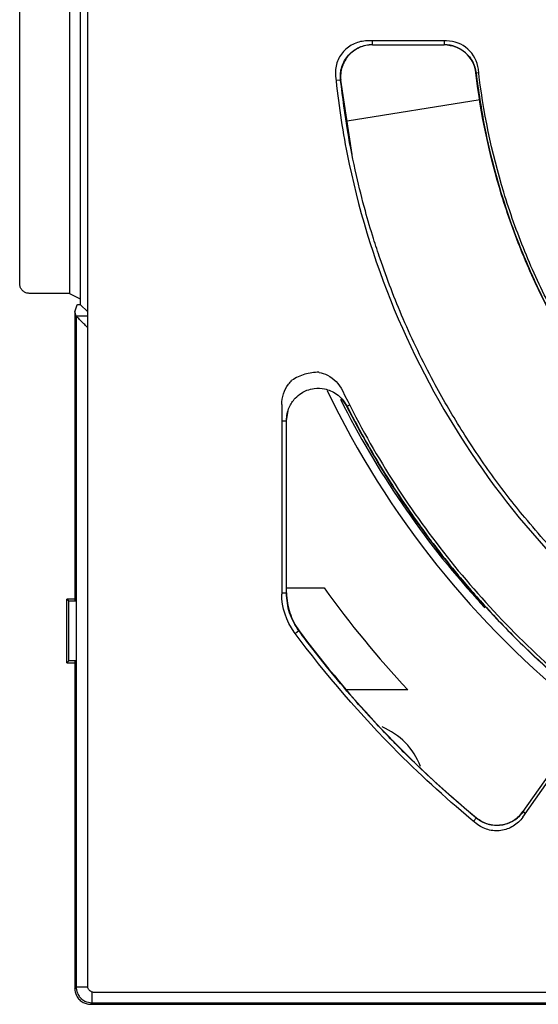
# Model space of a CAD drawing. Header units: millimetres. Extents: x 13 to 559, y 0 to 388.
# Tile 1 of 16: x 135 to 152, y 152 to 183. Entities that reach past the tile are written whole.
import ezdxf

# ---------------------------------------------------------------- set-up
doc = ezdxf.new("R2010")
doc.units = ezdxf.units.MM

msp = doc.modelspace()

# ---------------------------------------------------------------- linework, layer by layer
for p, q in [((137.618, 152.873), (137.618, 215.126)), ((137.382, 193.768), (137.382, 174.231)), ((137.044, 193.423), (137.044, 174.576)), ((135.489, 174.875), (135.489, 193.123)), ((148.86, 182.485), (146.373, 182.485)), ((146.537, 182.364), (146.537, 182.485)), ((146.537, 182.364), (148.784, 182.364)), ((148.784, 182.485), (148.784, 182.364)), ((149.78, 181.483), (149.775, 181.482)), ((149.78, 181.483), (149.864, 181.493)), ((145.544, 181.26), (145.394, 181.244)), ((145.904, 178.926), (145.544, 181.26)), ((145.741, 179.982), (149.91, 180.655)), ((137.044, 174.576), (135.789, 174.576)), ((137.044, 174.576), (137.382, 174.407)), ((137.213, 173.999), (137.287, 174.22)), ((137.386, 174.231), (137.618, 173.999)), ((137.259, 173.863), (137.213, 173.999)), ((137.213, 173.999), (137.213, 164.963)), ((137.259, 173.863), (137.259, 152.845)), ((137.618, 173.862), (137.259, 173.862)), ((145.554, 171.291), (145.737, 171.036)), ((143.697, 171.094), (143.697, 165.151)), ((145.819, 171.078), (145.736, 171.036)), ((143.848, 170.583), (143.896, 170.894)), ((143.697, 170.583), (143.849, 170.583)), ((143.849, 165.191), (143.849, 170.583)), ((143.697, 165.191), (143.849, 165.191)), ((143.849, 165.349), (145.021, 165.349)), ((136.963, 164.999), (137.023, 164.94)), ((136.963, 162.999), (136.963, 164.999)), ((137.213, 164.999), (136.963, 164.999)), ((137.023, 163.059), (137.023, 164.94)), ((137.023, 164.94), (137.259, 164.94)), ((137.213, 164.963), (137.259, 164.94)), ((137.259, 164.94), (137.259, 163.059)), ((144.235, 163.997), (144.124, 163.915)), ((144.235, 163.997), (144.241, 164.001)), ((137.023, 163.059), (136.963, 162.999)), ((136.963, 162.999), (137.213, 162.999)), ((137.259, 163.059), (137.023, 163.059)), ((137.259, 163.059), (137.213, 163.036)), ((137.213, 163.036), (137.213, 152.799)), ((147.646, 162.149), (145.733, 162.149)), ((151.241, 158.162), (153.103, 160.821)), ((152.973, 160.8), (151.248, 158.338)), ((151.326, 158.283), (151.248, 158.338)), ((149.705, 158.034), (149.794, 158.141)), ((137.213, 152.799), (137.259, 152.845)), ((137.259, 152.845), (137.62, 152.845)), ((137.759, 152.345), (137.759, 152.681)), ((269.171, 152.673), (137.818, 152.673)), ((137.713, 152.299), (137.759, 152.345)), ((137.713, 152.299), (153.75, 152.299)), ((137.759, 152.345), (269.168, 152.345))]:
    msp.add_line(p, q)
for centre, radius, start, end in [((171.025, 183.999), 28.75, 205.7035, 231.4923), ((170.997, 184.056), 28.5, 206.686, 221.9843), ((171.025, 183.999), 32, 215.6486, 223.0638), ((170.997, 184.056), 28.5, 221.9843, 222.7143), ((146.025, 158.999), 2.15, 20.5849, 67.7687)]:
    msp.add_arc(centre, radius, start, end)
for points, knots in [([(146.373, 182.485), (146.234, 182.485), (146.094, 182.455), (145.839, 182.343), (145.724, 182.259), (145.538, 182.053), (145.467, 181.93), (145.38, 181.666), (145.365, 181.523), (145.379, 181.385)], [0, 0, 0, 0, 0.000540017, 0.000540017, 0.001080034, 0.001080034, 0.001620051, 0.001620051, 0.002160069, 0.002160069, 0.002160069, 0.002160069]), ([(145.534, 181.259), (145.531, 181.33), (145.526, 181.471), (145.572, 181.679), (145.658, 181.872), (145.783, 182.044), (145.94, 182.186), (146.124, 182.292), (146.326, 182.36), (146.467, 182.37), (146.537, 182.374)], [0, 0, 0, 0, 0.125383, 0.250572, 0.375439, 0.500042, 0.624628, 0.749526, 0.874688, 1, 1, 1, 1]), ([(146.537, 182.365), (146.398, 182.365), (146.257, 182.335), (146.002, 182.222), (145.886, 182.138), (145.701, 181.931), (145.629, 181.807), (145.544, 181.542), (145.529, 181.399), (145.544, 181.26)], [0, 0, 0, 0, 0.25, 0.25, 0.5, 0.5, 0.75, 0.75, 1, 1, 1, 1]), ([(148.784, 182.371), (148.906, 182.357), (149.149, 182.331), (149.465, 182.131), (149.7, 181.841), (149.755, 181.603), (149.782, 181.483)], [0, 0, 0, 0, 0.250754, 0.500077, 0.749805, 1, 1, 1, 1]), ([(149.776, 181.482), (149.748, 181.724), (149.629, 181.951), (149.267, 182.274), (149.029, 182.365), (148.784, 182.365)], [0, 0, 0, 0, 0.5, 0.5, 1, 1, 1, 1]), ([(149.852, 181.598), (149.825, 181.839), (149.707, 182.069), (149.344, 182.393), (149.105, 182.485), (148.86, 182.485)], [0, 0, 0, 0, 0.000941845, 0.000941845, 0.001883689, 0.001883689, 0.001883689, 0.001883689]), ([(156.855, 167.883), (156.364, 168.321), (155.891, 168.782), (154.996, 169.74), (154.573, 170.236), (153.376, 171.775), (152.673, 172.869), (151.764, 174.616), (151.486, 175.215), (150.991, 176.423), (150.772, 177.036), (150.2, 178.899), (149.929, 180.174), (149.776, 181.482)], [0, 0, 0, 0, 0.125, 0.125, 0.25, 0.25, 0.5, 0.5, 0.625, 0.625, 0.75, 0.75, 1, 1, 1, 1]), ([(149.78, 181.483), (149.859, 180.918), (150.007, 179.862), (150.354, 178.413), (150.722, 177.196), (151.083, 176.201), (151.417, 175.394), (151.758, 174.65), (152.164, 173.841), (152.707, 172.876), (153.416, 171.764), (154.327, 170.53), (155.467, 169.192), (156.376, 168.339), (156.858, 167.886)], [0, 0, 0, 0, 0.109195, 0.203991, 0.285007, 0.352518, 0.406601, 0.452098, 0.509235, 0.579888, 0.663945, 0.761593, 0.873371, 1, 1, 1, 1]), ([(156.98, 167.904), (155.982, 168.785), (155.075, 169.751), (153.461, 171.816), (152.752, 172.917), (151.837, 174.675), (151.557, 175.279), (151.06, 176.498), (150.84, 177.116), (150.268, 178.994), (150, 180.278), (149.852, 181.598)], [0, 0, 0, 0, 0.00387123, 0.00387123, 0.00774246, 0.00774246, 0.00967807, 0.00967807, 0.01161369, 0.01161369, 0.01548491, 0.01548491, 0.01548491, 0.01548491]), ([(145.379, 181.385), (145.462, 180.565), (145.584, 179.748), (146.076, 177.275), (146.571, 175.643), (147.871, 172.506), (148.675, 171.002), (150.561, 168.179), (151.643, 166.861), (153.293, 165.211), (153.759, 164.778), (154.241, 164.362)], [0.3632917, 0.3632917, 0.3632917, 0.3632917, 0.378472, 0.378472, 0.409722, 0.409722, 0.440972, 0.440972, 0.472222, 0.472222, 0.4839303, 0.4839303, 0.4839303, 0.4839303]), ([(154.242, 164.539), (153.803, 164.936), (153.019, 165.647), (152.057, 166.671), (151.345, 167.498), (150.779, 168.206), (150.099, 169.115), (149.299, 170.306), (148.356, 171.933), (147.496, 173.716), (146.912, 175.232), (146.541, 176.368), (146.286, 177.236), (146.007, 178.351), (145.73, 179.716), (145.605, 180.718), (145.537, 181.259)], [0, 0, 0, 0, 0.091953, 0.164595, 0.218317, 0.261486, 0.305603, 0.394801, 0.484357, 0.597754, 0.702307, 0.73666, 0.783513, 0.843084, 0.91519, 1, 1, 1, 1]), ([(135.789, 174.576), (135.772, 174.577), (135.737, 174.579), (135.686, 174.593), (135.638, 174.615), (135.595, 174.645), (135.558, 174.682), (135.528, 174.725), (135.506, 174.772), (135.492, 174.823), (135.49, 174.858), (135.489, 174.875)], [0, 0, 0, 0, 0.1111813, 0.22231, 0.3334011, 0.4444695, 0.5555305, 0.6665989, 0.77769, 0.8888187, 1, 1, 1, 1]), ([(137.618, 173.503), (137.596, 173.525), (137.554, 173.567), (137.497, 173.624), (137.446, 173.675), (137.403, 173.718), (137.356, 173.765), (137.309, 173.812), (137.271, 173.85), (137.263, 173.858), (137.259, 173.862)], [0, 0, 0, 0, 0.13015, 0.249843, 0.35921, 0.458428, 0.547729, 0.711652, 0.86099, 1, 1, 1, 1]), ([(143.697, 171.094), (143.696, 171.324), (143.769, 171.55), (143.941, 171.775), (143.976, 171.815), (144.015, 171.851)], [0.002419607, 0.002419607, 0.002419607, 0.002419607, 0.003294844, 0.003294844, 0.003500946, 0.003500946, 0.003500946, 0.003500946]), ([(144.861, 172.102), (144.712, 172.104), (144.562, 172.084), (144.275, 171.999), (144.139, 171.935), (144.015, 171.851)], [0, 0, 0, 0, 0.5, 0.5, 1, 1, 1, 1]), ([(144.863, 172.101), (144.954, 172.084), (145.042, 172.054), (145.328, 171.909), (145.493, 171.738), (145.593, 171.531)], [0, 0, 0, 0, 0.000356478, 0.000356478, 0.001231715, 0.001231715, 0.001231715, 0.001231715]), ([(143.843, 170.583), (143.848, 170.659), (143.858, 170.802), (143.94, 171.048), (144.088, 171.278), (144.292, 171.448), (144.497, 171.551), (144.741, 171.612), (144.998, 171.601), (145.232, 171.527), (145.423, 171.42), (145.607, 171.259), (145.695, 171.114), (145.742, 171.039)], [0, 0, 0, 0, 0.08395, 0.159455, 0.286384, 0.382164, 0.451859, 0.540185, 0.659415, 0.731602, 0.812286, 0.901814, 1, 1, 1, 1]), ([(145.593, 171.531), (146.472, 169.727), (147.528, 168.04), (149.37, 165.684), (150.03, 164.925), (151.423, 163.486), (152.156, 162.804), (152.926, 162.16)], [0, 0, 0, 0, 0.00590314, 0.00590314, 0.00885471, 0.00885471, 0.01180628, 0.01180628, 0.01180628, 0.01180628]), ([(152.798, 162.137), (152.066, 162.753), (151.367, 163.405), (150.035, 164.778), (149.403, 165.498), (147.632, 167.732), (146.605, 169.33), (145.737, 171.036)], [0, 0, 0, 0, 0.25, 0.25, 0.5, 0.5, 1, 1, 1, 1]), ([(145.74, 171.038), (145.97, 170.602), (146.394, 169.798), (147.044, 168.731), (147.606, 167.88), (148.075, 167.216), (148.564, 166.561), (149.194, 165.764), (150.103, 164.713), (151.31, 163.449), (152.274, 162.602), (152.801, 162.14)], [0, 0, 0, 0, 0.129359, 0.238419, 0.327559, 0.396949, 0.451678, 0.541914, 0.663439, 0.816207, 1, 1, 1, 1]), ([(144.235, 163.997), (144.122, 164.18), (143.894, 164.547), (143.859, 164.976), (143.841, 165.191)], [0, 0, 0, 0, 0.5, 1, 1, 1, 1]), ([(143.848, 165.191), (143.848, 164.977), (143.882, 164.768), (144.016, 164.361), (144.113, 164.173), (144.241, 164.001)], [0, 0, 0, 0, 0.5, 0.5, 1, 1, 1, 1]), ([(149.789, 157.964), (148.943, 158.659), (148.131, 159.395), (146.171, 161.356), (145.082, 162.619), (144.088, 163.964)], [0.2105288, 0.2105288, 0.2105288, 0.2105288, 0.5, 0.5, 0.9409829, 0.9409829, 0.9409829, 0.9409829]), ([(149.79, 158.136), (149.464, 158.412), (148.876, 158.91), (148.12, 159.611), (147.551, 160.164), (147.063, 160.659), (146.539, 161.211), (145.882, 161.942), (145.084, 162.883), (144.535, 163.604), (144.236, 163.998)], [0, 0, 0, 0, 0.158175, 0.285488, 0.381943, 0.45248, 0.542867, 0.664249, 0.816626, 1, 1, 1, 1]), ([(151.256, 158.333), (151.212, 158.279), (151.125, 158.17), (150.957, 158.045), (150.768, 157.956), (150.566, 157.907), (150.357, 157.9), (150.152, 157.937), (149.957, 158.013), (149.845, 158.094), (149.788, 158.135)], [0, 0, 0, 0, 0.1255029, 0.2506963, 0.3754909, 0.5001151, 0.6251202, 0.7496051, 0.8747406, 1, 1, 1, 1]), ([(149.794, 158.141), (149.899, 158.053), (150.024, 157.987), (150.288, 157.911), (150.429, 157.901), (150.7, 157.938), (150.833, 157.985), (151.067, 158.128), (151.17, 158.225), (151.249, 158.338)], [0, 0, 0, 0, 0.25, 0.25, 0.5, 0.5, 0.75, 0.75, 1, 1, 1, 1]), ([(151.241, 158.162), (151.163, 158.05), (151.06, 157.953), (150.826, 157.811), (150.694, 157.763), (150.423, 157.726), (150.283, 157.736), (150.02, 157.811), (149.895, 157.877), (149.789, 157.964)], [0, 0, 0, 0, 0.000532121, 0.000532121, 0.001064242, 0.001064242, 0.001596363, 0.001596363, 0.002128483, 0.002128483, 0.002128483, 0.002128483]), ([(137.213, 152.799), (137.214, 152.776), (137.216, 152.728), (137.232, 152.658), (137.257, 152.591), (137.291, 152.528), (137.334, 152.471), (137.385, 152.42), (137.442, 152.377), (137.505, 152.343), (137.572, 152.318), (137.642, 152.302), (137.689, 152.3), (137.713, 152.299)], [0, 0, 0, 0, 0.090916, 0.181828, 0.272736, 0.363643, 0.454548, 0.545452, 0.636357, 0.727264, 0.818172, 0.909084, 1, 1, 1, 1]), ([(137.259, 152.845), (137.259, 152.841), (137.259, 152.833), (137.26, 152.816), (137.262, 152.788), (137.27, 152.731), (137.292, 152.658), (137.337, 152.57), (137.41, 152.479), (137.547, 152.374), (137.678, 152.356), (137.759, 152.345)], [0, 0, 0, 0, 0.015693, 0.031386, 0.06277, 0.125519, 0.250865, 0.355168, 0.501523, 0.694928, 1, 1, 1, 1]), ([(137.676, 152.731), (137.667, 152.741), (137.65, 152.761), (137.631, 152.795), (137.62, 152.833), (137.619, 152.859), (137.618, 152.873)], [0, 0, 0, 0, 0.255075, 0.499979, 0.744894, 1, 1, 1, 1]), ([(137.818, 152.673), (137.805, 152.673), (137.778, 152.675), (137.741, 152.686), (137.706, 152.705), (137.686, 152.722), (137.676, 152.731)], [0, 0, 0, 0, 0.255106, 0.500021, 0.744925, 1, 1, 1, 1])]:
    msp.add_open_spline(points, degree=3, knots=knots)
for points in [[(137.287, 174.22), (137.288, 174.224), (137.325, 174.227), (137.386, 174.231)], [(137.259, 173.862), (137.259, 173.862), (137.259, 173.862), (137.259, 173.863)], [(144.863, 172.101), (144.862, 172.101), (144.862, 172.101), (144.861, 172.102)], [(144.088, 163.964), (143.835, 164.306), (143.697, 164.726), (143.697, 165.151)], [(144.241, 164.001), (145.847, 161.834), (147.716, 159.862), (149.794, 158.141)]]:
    msp.add_open_spline(points, degree=3)

doc.saveas('drawing.dxf')
